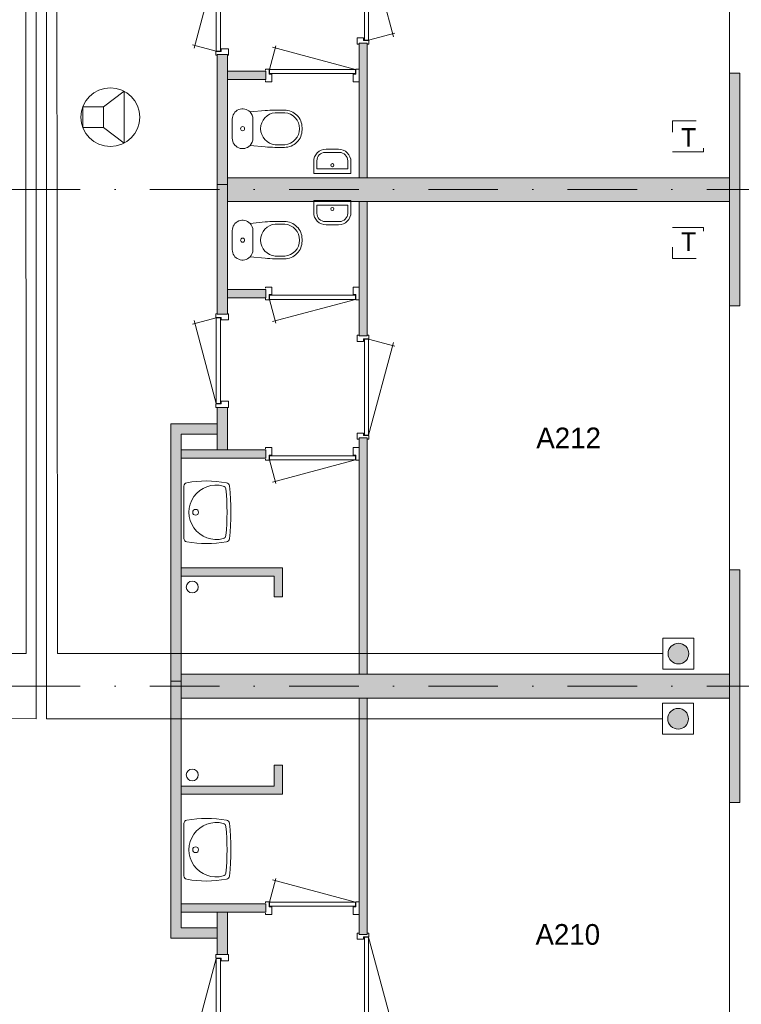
# Model space of a CAD drawing. Header units: millimetres. Extents: x 0 to 84100, y 0 to 59400.
# Tile 31 of 39: x 47725 to 54700, y 32001 to 41518. Entities that reach past the tile are written whole.
import ezdxf
from ezdxf.enums import TextEntityAlignment as Align
from ezdxf.xclip import XClip

# ---------------------------------------------------------------- set-up
doc = ezdxf.new("R2010")
doc.units = ezdxf.units.MM
doc.linetypes.add('DGN2', pattern=[672.8, 336.4, -336.4])
doc.linetypes.add('DGN4', pattern=[1345.6, 672.8, -336.4, 0, -336.4])
for name, color, linetype in [('16', 7, 'Continuous'), ('17', 7, 'Continuous'), ('25', 7, 'Continuous'), ('29', 7, 'Continuous'), ('30', 7, 'Continuous'), ('33', 7, 'Continuous'), ('40', 7, 'Continuous'), ('48', 7, 'Continuous'), ('56', 7, 'Continuous'), ('62', 7, 'Continuous'), ('TRAP', 7, 'Continuous')]:
    doc.layers.add(name, color=color, linetype=linetype)
doc.styles.add('dgn001', font='dgn001.shx')
doc.styles.add('dgn003', font='dgn003.shx')

# ---------------------------------------------------------------- blocks, each defined once
blk = doc.blocks.new('EAD026')
at = {"layer": '29'}
h = blk.add_hatch(color=3, dxfattribs=at)
edge = h.paths.add_edge_path()
edge.add_arc((0, 0), 100, 0, 360)
at = {"layer": '29', "color": 3, "linetype": 'Continuous', "lineweight": 0}
blk.add_circle((0, 0), 100, dxfattribs=at)
blk = doc.blocks.new('AnonymousCell52')
at = {"layer": '29', "color": 1, "linetype": 'Continuous', "lineweight": 0, "flags": 128}
blk.add_lwpolyline([(-184, -240), (116, -240), (116, 60), (-184, 60), (-184, -240)], dxfattribs=at)
at = {"color": 1, "linetype": 'Continuous', "lineweight": 0}
blk.add_blockref('EAD026', (-34, -90), dxfattribs=at)
blk = doc.blocks.new('EAD027')
at = {"layer": '29'}
h = blk.add_hatch(color=3, dxfattribs=at)
edge = h.paths.add_edge_path()
edge.add_arc((0, 0), 100, 0, 360)
at = {"layer": '29', "color": 3, "linetype": 'Continuous', "lineweight": 0}
blk.add_circle((0, 0), 100, dxfattribs=at)
blk = doc.blocks.new('AnonymousCell53')
at = {"layer": '29', "color": 1, "linetype": 'Continuous', "lineweight": 0, "flags": 128}
blk.add_lwpolyline([(-184, 240), (116, 240), (116, -60), (-184, -60), (-184, 240)], dxfattribs=at)
at = {"color": 1, "linetype": 'Continuous', "lineweight": 0}
blk.add_blockref('EAD027', (-34, 90), dxfattribs=at)
blk = doc.blocks.new('AnonymousCell54')
at = {"layer": 'TRAP', "color": 1, "linetype": 'DGN2', "lineweight": 0, "flags": 128}
blk.add_lwpolyline([(-150, -139), (150, -139), (150, 161), (-150, 161), (-150, -139)], dxfattribs=at)
at = {"layer": 'TRAP', "color": 1, "linetype": 'DGN2', "lineweight": 0, "style": 'dgn001'}
blk.add_text('T', height=180, dxfattribs=at).set_placement((-68, -90))
blk = doc.blocks.new('AnonymousCell55')
at = {"layer": 'TRAP', "color": 1, "linetype": 'DGN2', "lineweight": 0, "flags": 128}
blk.add_lwpolyline([(-150, 139), (150, 139), (150, -161), (-150, -161), (-150, 139)], dxfattribs=at)
at = {"layer": 'TRAP', "color": 1, "linetype": 'DGN2', "lineweight": 0, "style": 'dgn001'}
blk.add_text('T', height=180, dxfattribs=at).set_placement((-68.01, -90))
blk = doc.blocks.new('830R1090')
at = {"layer": '33', "color": 1, "linetype": 'Continuous', "lineweight": 0}
for p, q in [((38, 108), (99.32, 336.87)), ((868, 108), (66.28, 322.82))]:
    blk.add_line(p, q, dxfattribs=at)
at = {"layer": '33', "color": 92, "linetype": 'Continuous', "lineweight": 13, "true_color": 0x00e100, "flags": 128}
for points in [[(0, 100), (0, 111), (35, 111), (35, 61), (60, 61), (60, -11), (0, -11), (0, 0)], [(906, 100), (906, 111), (871, 111), (871, 61), (846, 61), (846, -11), (906, -11), (906, 0)]]:
    blk.add_lwpolyline(points, dxfattribs=at)
at = {"layer": '33', "color": 2, "linetype": 'Continuous', "lineweight": 13, "true_color": 0xf0f000, "flags": 128}
blk.add_lwpolyline([(868, 108), (38, 108), (38, 68), (868, 68), (868, 108)], dxfattribs=at)
blk = doc.blocks.new('930L0930')
at = {"layer": '33', "color": 1, "linetype": 'Continuous', "lineweight": 0}
for p, q in [((98, -38), (338.7, -936.31)), ((98, -968), (353.44, -899.56))]:
    blk.add_line(p, q, dxfattribs=at)
at = {"layer": '33', "color": 92, "linetype": 'Continuous', "lineweight": 13, "true_color": 0x00e100, "flags": 128}
for points in [[(90, 0), (101, 0), (101, -35), (51, -35), (51, -60), (-11, -60), (-11, 0), (0, 0)], [(90, -1006), (101, -1006), (101, -971), (51, -971), (51, -946), (-11, -946), (-11, -1006), (0, -1006)]]:
    blk.add_lwpolyline(points, dxfattribs=at)
at = {"layer": '33', "color": 2, "linetype": 'Continuous', "lineweight": 13, "true_color": 0xf0f000, "flags": 128}
blk.add_lwpolyline([(98, -968), (98, -38), (58, -38), (58, -968), (98, -968)], dxfattribs=at)
blk = doc.blocks.new('WT0130')
at = {"layer": '40', "color": 7, "linetype": 'Continuous', "lineweight": 0}
blk.add_line((20, 253.2), (20, -253.2), dxfattribs=at)
at = {"layer": '40', "color": 7, "linetype": 'Continuous', "lineweight": 0, "flags": 128}
for points in [[(20, 253.2, -0.363957), (47.3, 285.7)], [(47.3, 285.7, -0.090801), (432.1, 284.5)], [(400.8, -254, -1.30637), (400.8, 254)], [(400.8, 254, -0.309671), (425, 225.6)], [(425, 225.6, -0.052773), (425, -225.6)], [(432.1, 284.5, -0.328769), (459, 256)], [(459, 256, -0.059915), (459, -256)], [(47.3, -285.7, -0.363957), (20, -253.2)], [(432.1, -284.5, -0.090801), (47.3, -285.7)], [(425, -225.6, -0.309671), (400.8, -254)], [(459, -256, -0.328769), (432.1, -284.5)]]:
    blk.add_lwpolyline(points, format="xyb", dxfattribs=at)
at = {"layer": '40', "color": 7, "linetype": 'Continuous', "lineweight": 0}
blk.add_circle((133.3, 0), 28.1, dxfattribs=at)
blk = doc.blocks.new('830R1092')
at = {"layer": '33', "color": 1, "linetype": 'Continuous', "lineweight": 0}
for p, q in [((-108, 868), (-322.82, 66.28)), ((-108, 38), (-336.87, 99.32))]:
    blk.add_line(p, q, dxfattribs=at)
at = {"layer": '33', "color": 92, "linetype": 'Continuous', "lineweight": 13, "true_color": 0x00e100, "flags": 128}
for points in [[(-100, 906), (-111, 906), (-111, 871), (-61, 871), (-61, 846), (11, 846), (11, 906), (0, 906)], [(-100, 0), (-111, 0), (-111, 35), (-61, 35), (-61, 60), (11, 60), (11, 0), (0, 0)]]:
    blk.add_lwpolyline(points, dxfattribs=at)
at = {"layer": '33', "color": 2, "linetype": 'Continuous', "lineweight": 13, "true_color": 0xf0f000, "flags": 128}
blk.add_lwpolyline([(-108, 868), (-108, 38), (-68, 38), (-68, 868), (-108, 868)], dxfattribs=at)
blk = doc.blocks.new('830R1093')
at = {"layer": '33', "color": 1, "linetype": 'Continuous', "lineweight": 0}
for p, q in [((38, -108), (99.32, -336.87)), ((868, -108), (66.28, -322.82))]:
    blk.add_line(p, q, dxfattribs=at)
at = {"layer": '33', "color": 92, "linetype": 'Continuous', "lineweight": 13, "true_color": 0x00e100, "flags": 128}
for points in [[(0, -100), (0, -111), (35, -111), (35, -61), (60, -61), (60, 11), (0, 11), (0, 0)], [(906, -100), (906, -111), (871, -111), (871, -61), (846, -61), (846, 11), (906, 11), (906, 0)]]:
    blk.add_lwpolyline(points, dxfattribs=at)
at = {"layer": '33', "color": 2, "linetype": 'Continuous', "lineweight": 13, "true_color": 0xf0f000, "flags": 128}
blk.add_lwpolyline([(868, -108), (38, -108), (38, -68), (868, -68), (868, -108)], dxfattribs=at)
blk = doc.blocks.new('930L0931')
at = {"layer": '33', "color": 1, "linetype": 'Continuous', "lineweight": 0}
for p, q in [((98, 968), (353.44, 899.56)), ((98, 38), (338.7, 936.31))]:
    blk.add_line(p, q, dxfattribs=at)
at = {"layer": '33', "color": 92, "linetype": 'Continuous', "lineweight": 13, "true_color": 0x00e100, "flags": 128}
for points in [[(90, 1006), (101, 1006), (101, 971), (51, 971), (51, 946), (-11, 946), (-11, 1006), (0, 1006)], [(90, 0), (101, 0), (101, 35), (51, 35), (51, 60), (-11, 60), (-11, 0), (0, 0)]]:
    blk.add_lwpolyline(points, dxfattribs=at)
at = {"layer": '33', "color": 2, "linetype": 'Continuous', "lineweight": 13, "true_color": 0xf0f000, "flags": 128}
blk.add_lwpolyline([(98, 968), (98, 38), (58, 38), (58, 968), (98, 968)], dxfattribs=at)
blk = doc.blocks.new('830R1094')
at = {"layer": '33', "color": 1, "linetype": 'Continuous', "lineweight": 0}
for p, q in [((38, -108), (99.32, -336.87)), ((868, -108), (66.28, -322.82))]:
    blk.add_line(p, q, dxfattribs=at)
at = {"layer": '33', "color": 92, "linetype": 'Continuous', "lineweight": 13, "true_color": 0x00e100, "flags": 128}
for points in [[(0, -100), (0, -111), (35, -111), (35, -61), (60, -61), (60, 11), (0, 11), (0, 0)], [(906, -100), (906, -111), (871, -111), (871, -61), (846, -61), (846, 11), (906, 11), (906, 0)]]:
    blk.add_lwpolyline(points, dxfattribs=at)
at = {"layer": '33', "color": 2, "linetype": 'Continuous', "lineweight": 13, "true_color": 0xf0f000, "flags": 128}
blk.add_lwpolyline([(868, -108), (38, -108), (38, -68), (868, -68), (868, -108)], dxfattribs=at)
blk = doc.blocks.new('CLOS0231')
at = {"layer": '40', "color": 7, "linetype": 'Continuous', "lineweight": 0}
for p, q in [((527.8, 155), (435.8, 155)), ((220, -92.5), (220, 92.5)), ((670, -1.1), (670, 0.8)), ((527.8, -155), (435.5, -155))]:
    blk.add_line(p, q, dxfattribs=at)
at = {"layer": '40', "color": 7, "linetype": 'Continuous', "lineweight": 0, "flags": 128}
for points in [[(338.3, -175.7), (191.9, -162), (191.9, -162, -0.674333), (20, -92.5), (20, -92.5), (20, 92.5), (20, 92.5, -0.674333), (191.9, 162), (191.9, 162), (338.3, 175.7), (338.3, 175.7, -0.023285), (431.3, 180), (431.3, 180), (525, 180), (525, 180, -0.414214), (695, 10), (695, 10), (695, -10), (695, -10, -0.414214), (525, -180), (525, -180), (431.3, -180), (431.3, -180, -0.023285), (338.3, -175.7)], [(436.6, -155, -0.917514), (436.6, 155)], [(527.8, 155, -0.917521), (527.8, -155)]]:
    blk.add_lwpolyline(points, format="xyb", dxfattribs=at)
at = {"layer": '40', "color": 7, "linetype": 'Continuous', "lineweight": 0}
blk.add_circle((120, 0), 20, dxfattribs=at)
for centre, start, end in [((120, 92.5), 0, 44.02728), ((120, -92.5), 315.97272, 0)]:
    blk.add_arc(centre, 100, start, end, dxfattribs=at)
blk = doc.blocks.new('WT0131')
at = {"layer": '40', "color": 7, "linetype": 'Continuous', "lineweight": 0}
blk.add_line((20, -253.2), (20, 253.2), dxfattribs=at)
blk.add_circle((133.3, 0), 28.1, dxfattribs=at)
for centre, radius, start, end in [((53, 253.2), 33, 100.00267, 180), ((236.5, -765.8), 1068.4, 79.44861, 100.20169), ((332.1, 0), 263.1, 74.86666, 285.13334), ((392.2, 222.2), 33, 6.04176, 74.86666), ((-1706.8, 0), 2143.7, 353.95824, 6.04176), ((426.2, 252), 33, 6.85751, 79.65449), ((-1669.4, 0), 2143.7, 353.14249, 6.85751), ((53, -253.2), 33, 180, 259.99733), ((236.5, 765.8), 1068.4, 259.79831, 280.55139), ((392.2, -222.2), 33, 285.13334, 353.95824), ((426.2, -252), 33, 280.34551, 353.14249)]:
    blk.add_arc(centre, radius, start, end, dxfattribs=at)
blk = doc.blocks.new('830R1095')
at = {"layer": '33', "color": 1, "linetype": 'Continuous', "lineweight": 0}
for p, q in [((-108, -38), (-336.87, -99.32)), ((-108, -868), (-322.82, -66.28))]:
    blk.add_line(p, q, dxfattribs=at)
at = {"layer": '33', "color": 92, "linetype": 'Continuous', "lineweight": 13, "true_color": 0x00e100, "flags": 128}
for points in [[(-100, 0), (-111, 0), (-111, -35), (-61, -35), (-61, -60), (11, -60), (11, 0), (0, 0)], [(-100, -906), (-111, -906), (-111, -871), (-61, -871), (-61, -846), (11, -846), (11, -906), (0, -906)]]:
    blk.add_lwpolyline(points, dxfattribs=at)
at = {"layer": '33', "color": 2, "linetype": 'Continuous', "lineweight": 13, "true_color": 0xf0f000, "flags": 128}
blk.add_lwpolyline([(-108, -868), (-108, -38), (-68, -38), (-68, -868), (-108, -868)], dxfattribs=at)
blk = doc.blocks.new('930L0932')
at = {"layer": '33', "color": 1, "linetype": 'Continuous', "lineweight": 0}
for p, q in [((98, -38), (338.7, -936.31)), ((98, -968), (353.44, -899.56))]:
    blk.add_line(p, q, dxfattribs=at)
at = {"layer": '33', "color": 92, "linetype": 'Continuous', "lineweight": 13, "true_color": 0x00e100, "flags": 128}
for points in [[(90, 0), (101, 0), (101, -35), (51, -35), (51, -60), (-11, -60), (-11, 0), (0, 0)], [(90, -1006), (101, -1006), (101, -971), (51, -971), (51, -946), (-11, -946), (-11, -1006), (0, -1006)]]:
    blk.add_lwpolyline(points, dxfattribs=at)
at = {"layer": '33', "color": 2, "linetype": 'Continuous', "lineweight": 13, "true_color": 0xf0f000, "flags": 128}
blk.add_lwpolyline([(98, -968), (98, -38), (58, -38), (58, -968), (98, -968)], dxfattribs=at)
blk = doc.blocks.new('CLOS0232')
at = {"layer": '40', "color": 7, "linetype": 'Continuous', "lineweight": 0}
for p, q in [((527.8, 155), (435.5, 155)), ((220, 92.5), (220, -92.5)), ((670, 1.1), (670, -0.8)), ((527.8, -155), (435.8, -155))]:
    blk.add_line(p, q, dxfattribs=at)
at = {"layer": '40', "color": 7, "linetype": 'Continuous', "lineweight": 0, "flags": 128}
for points in [[(338.3, 175.7), (191.9, 162), (191.9, 162, 0.674333), (20, 92.5), (20, 92.5), (20, -92.5), (20, -92.5, 0.674333), (191.9, -162), (191.9, -162), (338.3, -175.7), (338.3, -175.7, 0.023285), (431.3, -180), (431.3, -180), (525, -180), (525, -180, 0.414214), (695, -10), (695, -10), (695, 10), (695, 10, 0.414214), (525, 180), (525, 180), (431.3, 180), (431.3, 180, 0.023285), (338.3, 175.7)], [(191.9, 162, -0.194504), (220, 92.5)], [(220, -92.5, -0.194504), (191.9, -162)]]:
    blk.add_lwpolyline(points, format="xyb", dxfattribs=at)
at = {"layer": '40', "color": 7, "linetype": 'Continuous', "lineweight": 0}
blk.add_circle((120, 0), 20, dxfattribs=at)
for centre, start, end in [((450, 0), 94.92635, 265.07365), ((514.4, 0), 274.9259, 85.0741)]:
    blk.add_arc(centre, 155.6, start, end, dxfattribs=at)
blk = doc.blocks.new('830R1097')
at = {"layer": '33', "color": 1, "linetype": 'Continuous', "lineweight": 0}
for p, q in [((38, 108), (99.32, 336.87)), ((868, 108), (66.28, 322.82))]:
    blk.add_line(p, q, dxfattribs=at)
at = {"layer": '33', "color": 92, "linetype": 'Continuous', "lineweight": 13, "true_color": 0x00e100, "flags": 128}
for points in [[(0, 100), (0, 111), (35, 111), (35, 61), (60, 61), (60, -11), (0, -11), (0, 0)], [(906, 100), (906, 111), (871, 111), (871, 61), (846, 61), (846, -11), (906, -11), (906, 0)]]:
    blk.add_lwpolyline(points, dxfattribs=at)
at = {"layer": '33', "color": 2, "linetype": 'Continuous', "lineweight": 13, "true_color": 0xf0f000, "flags": 128}
blk.add_lwpolyline([(868, 108), (38, 108), (38, 68), (868, 68), (868, 108)], dxfattribs=at)
blk = doc.blocks.new('FT0131')
at = {"layer": '40', "color": 7, "linetype": 'Continuous', "lineweight": 0}
for p, q in [((-180, 135.1), (-180, 20)), ((148.9, 64.6), (148.9, 144)), ((-180, 20), (180, 20)), ((-148.9, 64.6), (148.9, 64.6))]:
    blk.add_line(p, q, dxfattribs=at)
at = {"layer": '40', "color": 7, "linetype": 'Continuous', "lineweight": 0, "flags": 128}
for points in [[(68.9, 224), (-68.9, 224)], [(60, 255.1), (-60, 255.1)], [(-148.9, 144), (-148.9, 64.6)], [(180, 20), (180, 135.1)]]:
    blk.add_lwpolyline(points, dxfattribs=at)
for points in [[(60, 255.1, -0.414214), (180, 135.1)], [(68.9, 224, -0.414214), (148.9, 144)]]:
    blk.add_lwpolyline(points, format="xyb", dxfattribs=at)
at = {"layer": '40', "color": 7, "linetype": 'Continuous', "lineweight": 0}
blk.add_circle((0.9, 101.1), 15.1, dxfattribs=at)
for centre, radius in [((-60, 135.1), 120), ((-68.9, 144), 80)]:
    blk.add_arc(centre, radius, 90, 180, dxfattribs=at)
blk = doc.blocks.new('FT0132')
at = {"layer": '40', "color": 7, "linetype": 'Continuous', "lineweight": 0}
for p, q in [((-180, -135.1), (-180, -20)), ((-180, -20), (180, -20)), ((-148.9, -64.6), (148.9, -64.6)), ((148.9, -64.6), (148.9, -144))]:
    blk.add_line(p, q, dxfattribs=at)
at = {"layer": '40', "color": 7, "linetype": 'Continuous', "lineweight": 0, "flags": 128}
for points in [[(-148.9, -144), (-148.9, -64.6)], [(180, -20), (180, -135.1)], [(68.9, -224), (-68.9, -224)], [(60, -255.1), (-60, -255.1)]]:
    blk.add_lwpolyline(points, dxfattribs=at)
for points in [[(-60, -255.1, -0.414214), (-180, -135.1)], [(-68.9, -224, -0.414214), (-148.9, -144)]]:
    blk.add_lwpolyline(points, format="xyb", dxfattribs=at)
at = {"layer": '40', "color": 7, "linetype": 'Continuous', "lineweight": 0}
blk.add_circle((0.9, -101.1), 15.1, dxfattribs=at)
for centre, radius in [((60, -135.1), 120), ((68.9, -144), 80)]:
    blk.add_arc(centre, radius, 270, 0, dxfattribs=at)
blk = doc.blocks.new('830R1098')
at = {"layer": '33', "color": 1, "linetype": 'Continuous', "lineweight": 0}
for p, q in [((-108, 868), (-322.82, 66.28)), ((-108, 38), (-336.87, 99.32))]:
    blk.add_line(p, q, dxfattribs=at)
at = {"layer": '33', "color": 92, "linetype": 'Continuous', "lineweight": 13, "true_color": 0x00e100, "flags": 128}
for points in [[(-100, 906), (-111, 906), (-111, 871), (-61, 871), (-61, 846), (11, 846), (11, 906), (0, 906)], [(-100, 0), (-111, 0), (-111, 35), (-61, 35), (-61, 60), (11, 60), (11, 0), (0, 0)]]:
    blk.add_lwpolyline(points, dxfattribs=at)
at = {"layer": '33', "color": 2, "linetype": 'Continuous', "lineweight": 13, "true_color": 0xf0f000, "flags": 128}
blk.add_lwpolyline([(-108, 868), (-108, 38), (-68, 38), (-68, 868), (-108, 868)], dxfattribs=at)
blk = doc.blocks.new('50E03_329_B02 - Default')
at = {"layer": '62'}
for color, points in [(9, [(46184.76, 33307.77), (46184.76, 32007.77), (46264.76, 32007.77), (46264.76, 33307.77)]), (7, [(44914.76, 33197.77), (44914.76, 31942.77), (44814.76, 31942.77), (44814.76, 33197.77)]), (9, [(45284.76, 33037.77), (45284.76, 32957.77), (44914.76, 32957.77), (44914.76, 33037.77)]), (9, [(49764.76, 30767.77), (49764.76, 33017.77), (49864.76, 33017.77), (49864.76, 30767.77)]), (9, [(44914.76, 32007.77), (49764.76, 32007.77), (49764.76, 31777.77), (44914.76, 31777.77)]), (7, [(44914.76, 30687.77), (44914.76, 31942.77), (44814.76, 31942.77), (44814.76, 30687.77)]), (9, [(46184.76, 30477.77), (46184.76, 31777.77), (46264.76, 31777.77), (46264.76, 30477.77)]), (9, [(45284.76, 30847.77), (45284.76, 30927.77), (44914.76, 30927.77), (44914.76, 30847.77)]), (7, [(44914.76, 29377.77), (44914.76, 29787.77), (44814.76, 29787.77), (44814.76, 29377.77)]), (7, [(44364.76, 27142.77), (44464.76, 27142.77), (44464.76, 29527.77), (44814.76, 29527.77), (44814.76, 29627.77), (44364.76, 29627.77)]), (9, [(46184.76, 27207.77), (46184.76, 29492.77), (46264.76, 29492.77), (46264.76, 27207.77)]), (9, [(45284.76, 29297.77), (45284.76, 29377.77), (44464.76, 29377.77), (44464.76, 29297.77)]), (9, [(45364.76, 27957.77), (45444.76, 27957.77), (45444.76, 28237.77), (44464.76, 28237.77), (44464.76, 28157.77), (45364.76, 28157.77)]), (9, [(49764.76, 25967.77), (49764.76, 28217.77), (49864.76, 28217.77), (49864.76, 25967.77)]), (7, [(44364.76, 27142.77), (44464.76, 27142.77), (44464.76, 24757.77), (44814.76, 24757.77), (44814.76, 24657.77), (44364.76, 24657.77)]), (9, [(44464.76, 27207.77), (49764.76, 27207.77), (49764.76, 26977.77), (44464.76, 26977.77)]), (9, [(46184.76, 26977.77), (46184.76, 24692.77), (46264.76, 24692.77), (46264.76, 26977.77)]), (9, [(45364.76, 26327.77), (45444.76, 26327.77), (45444.76, 26047.77), (44464.76, 26047.77), (44464.76, 26127.77), (45364.76, 26127.77)]), (9, [(45284.76, 24987.77), (45284.76, 24907.77), (44464.76, 24907.77), (44464.76, 24987.77)]), (7, [(44914.76, 24907.77), (44914.76, 24497.77), (44814.76, 24497.77), (44814.76, 24907.77)])]:
    blk.add_hatch(color=color, dxfattribs=at).paths.add_polyline_path(points)
at = {"layer": '16', "color": 92, "linetype": 'Continuous', "lineweight": 0, "true_color": 0x00e100, "flags": 128}
for points in [[(46184.76, 32007.77), (46184.76, 33307.77), (46264.76, 33307.77), (46264.76, 32007.77), (46184.76, 32007.77)], [(44814.76, 33197.77), (44814.76, 31942.77), (44914.76, 31942.77), (44914.76, 33197.77), (44814.76, 33197.77)], [(44914.76, 33037.77), (44914.76, 32957.77), (45284.76, 32957.77), (45284.76, 33037.77), (44914.76, 33037.77)], [(49764.76, 30767.77), (49764.76, 33017.77), (49864.76, 33017.77), (49864.76, 30767.77), (49764.76, 30767.77)], [(44814.76, 30687.77), (44814.76, 31942.77), (44914.76, 31942.77), (44914.76, 30687.77), (44814.76, 30687.77)], [(46184.76, 31777.77), (46184.76, 30477.77), (46264.76, 30477.77), (46264.76, 31777.77), (46184.76, 31777.77)], [(44914.76, 30847.77), (44914.76, 30927.77), (45284.76, 30927.77), (45284.76, 30847.77), (44914.76, 30847.77)], [(44814.76, 29377.77), (44814.76, 29787.77), (44914.76, 29787.77), (44914.76, 29377.77), (44814.76, 29377.77)], [(44364.76, 27142.77), (44364.76, 29627.77), (44814.76, 29627.77), (44814.76, 29527.77), (44464.76, 29527.77), (44464.76, 27142.77), (44364.76, 27142.77)], [(46184.76, 29492.77), (46184.76, 27207.77), (46264.76, 27207.77), (46264.76, 29492.77), (46184.76, 29492.77)], [(44464.76, 29297.77), (44464.76, 29377.77), (45284.76, 29377.77), (45284.76, 29297.77), (44464.76, 29297.77)], [(44464.76, 28157.77), (45364.76, 28157.77), (45364.76, 27957.77), (45444.76, 27957.77), (45444.76, 28237.77), (44464.76, 28237.77), (44464.76, 28157.77)], [(49764.76, 25967.77), (49764.76, 28217.77), (49864.76, 28217.77), (49864.76, 25967.77), (49764.76, 25967.77)], [(44364.76, 27142.77), (44364.76, 24657.77), (44814.76, 24657.77), (44814.76, 24757.77), (44464.76, 24757.77), (44464.76, 27142.77), (44364.76, 27142.77)], [(46184.76, 24692.77), (46184.76, 26977.77), (46264.76, 26977.77), (46264.76, 24692.77), (46184.76, 24692.77)], [(44464.76, 26127.77), (45364.76, 26127.77), (45364.76, 26327.77), (45444.76, 26327.77), (45444.76, 26047.77), (44464.76, 26047.77), (44464.76, 26127.77)], [(44464.76, 24987.77), (44464.76, 24907.77), (45284.76, 24907.77), (45284.76, 24987.77), (44464.76, 24987.77)], [(44814.76, 24907.77), (44814.76, 24497.77), (44914.76, 24497.77), (44914.76, 24907.77), (44814.76, 24907.77)]]:
    blk.add_lwpolyline(points, dxfattribs=at)
at = {"layer": '17', "color": 92, "linetype": 'Continuous', "lineweight": 0, "true_color": 0x00e100, "flags": 128}
for points in [[(44914.76, 31777.77), (44914.76, 32007.77), (49764.76, 32007.77), (49764.76, 31777.77), (44914.76, 31777.77)], [(44464.76, 26977.77), (44464.76, 27207.77), (49764.76, 27207.77), (49764.76, 26977.77), (44464.76, 26977.77)]]:
    blk.add_lwpolyline(points, dxfattribs=at)
at = {"layer": '30', "color": 3, "linetype": 'Continuous', "lineweight": 0}
for p, q in [((49764.76, 33017.77), (49764.76, 35567.77)), ((49764.76, 30767.77), (49764.76, 28217.77)), ((49764.76, 23417.77), (49764.76, 25967.77))]:
    blk.add_line(p, q, dxfattribs=at)
at = {"layer": '40', "color": 3, "linetype": 'Continuous', "lineweight": 0}
for centre in [(44573.36, 28051.01), (44573.36, 26234.53)]:
    blk.add_circle(centre, 57.46, dxfattribs=at)
at = {"layer": '56', "color": 3, "linetype": 'DGN4', "lineweight": 0}
for p, q in [((51564.76, 31892.77), (-3435.24, 31892.77)), ((51564.76, 27092.77), (-3435.24, 27092.77))]:
    blk.add_line(p, q, dxfattribs=at)
at = {"layer": '62', "color": 9, "linetype": 'Continuous', "lineweight": 0, "flags": 128}
for points in [[(46184.76, 33307.77), (46184.76, 32007.77), (46264.76, 32007.77), (46264.76, 33307.77), (46184.76, 33307.77)], [(45284.76, 33037.77), (45284.76, 32957.77), (44914.76, 32957.77), (44914.76, 33037.77), (45284.76, 33037.77)], [(49764.76, 30767.77), (49764.76, 33017.77), (49864.76, 33017.77), (49864.76, 30767.77), (49764.76, 30767.77)], [(44914.76, 32007.77), (49764.76, 32007.77), (49764.76, 31777.77), (44914.76, 31777.77), (44914.76, 32007.77)], [(46184.76, 30477.77), (46184.76, 31777.77), (46264.76, 31777.77), (46264.76, 30477.77), (46184.76, 30477.77)], [(45284.76, 30847.77), (45284.76, 30927.77), (44914.76, 30927.77), (44914.76, 30847.77), (45284.76, 30847.77)], [(46184.76, 27207.77), (46184.76, 29492.77), (46264.76, 29492.77), (46264.76, 27207.77), (46184.76, 27207.77)], [(45284.76, 29297.77), (45284.76, 29377.77), (44464.76, 29377.77), (44464.76, 29297.77), (45284.76, 29297.77)], [(45364.76, 27957.77), (45444.76, 27957.77), (45444.76, 28237.77), (44464.76, 28237.77), (44464.76, 28157.77), (45364.76, 28157.77), (45364.76, 27957.77)], [(49764.76, 25967.77), (49764.76, 28217.77), (49864.76, 28217.77), (49864.76, 25967.77), (49764.76, 25967.77)], [(44464.76, 27207.77), (49764.76, 27207.77), (49764.76, 26977.77), (44464.76, 26977.77), (44464.76, 27207.77)], [(46184.76, 26977.77), (46184.76, 24692.77), (46264.76, 24692.77), (46264.76, 26977.77), (46184.76, 26977.77)], [(45364.76, 26327.77), (45444.76, 26327.77), (45444.76, 26047.77), (44464.76, 26047.77), (44464.76, 26127.77), (45364.76, 26127.77), (45364.76, 26327.77)], [(45284.76, 24987.77), (45284.76, 24907.77), (44464.76, 24907.77), (44464.76, 24987.77), (45284.76, 24987.77)]]:
    blk.add_lwpolyline(points, dxfattribs=at)
at = {"layer": '62', "color": 7, "linetype": 'Continuous', "lineweight": 0, "flags": 128}
for points in [[(44914.76, 33197.77), (44914.76, 31942.77), (44814.76, 31942.77), (44814.76, 33197.77), (44914.76, 33197.77)], [(44914.76, 30687.77), (44914.76, 31942.77), (44814.76, 31942.77), (44814.76, 30687.77), (44914.76, 30687.77)], [(44914.76, 29377.77), (44914.76, 29787.77), (44814.76, 29787.77), (44814.76, 29377.77), (44914.76, 29377.77)], [(44364.76, 27142.77), (44464.76, 27142.77), (44464.76, 29527.77), (44814.76, 29527.77), (44814.76, 29627.77), (44364.76, 29627.77), (44364.76, 27142.77)], [(44364.76, 27142.77), (44464.76, 27142.77), (44464.76, 24757.77), (44814.76, 24757.77), (44814.76, 24657.77), (44364.76, 24657.77), (44364.76, 27142.77)], [(44914.76, 24907.77), (44914.76, 24497.77), (44814.76, 24497.77), (44814.76, 24907.77), (44914.76, 24907.77)]]:
    blk.add_lwpolyline(points, dxfattribs=at)
at = {"color": 7, "linetype": 'Continuous', "lineweight": 0}
for name, p in [('930L0932', (46178.79, 34306)), ('830R1098', (44912.86, 33193.06)), ('830R1097', (45281.67, 32946.17)), ('CLOS0232', (44939.66, 32481.28)), ('FT0131', (45926.8, 32028.2)), ('FT0132', (45926.8, 31807.34)), ('CLOS0231', (44939.66, 31404.26)), ('830R1094', (45281.67, 30939.37)), ('830R1095', (44912.86, 30692.48)), ('930L0931', (46178.79, 29479.54)), ('830R1093', (45281.68, 29387.95)), ('WT0131', (44472.62, 28773.63)), ('WT0130', (44472.62, 25511.91)), ('830R1090', (45281.68, 24897.59)), ('930L0930', (46178.79, 24706)), ('830R1092', (44912.86, 23593.06))]:
    blk.add_blockref(name, p, dxfattribs=at)
at = {"layer": '48', "color": 7, "linetype": 'Continuous', "lineweight": 0, "style": 'dgn003'}
for s, p in [('A212', (48210.63, 29492.45)), ('A210', (48202.69, 24693.11))]:
    blk.add_text(s, height=200, dxfattribs=at).set_placement(p, align=Align.MIDDLE_CENTER)
blk = doc.blocks.new('EU53')
at = {"layer": '25', "color": 3, "linetype": 'Continuous', "lineweight": 0}
for p, q in [((200, 100), (400, 250)), ((400, 250), (400, -250)), ((200, -100), (400, -250))]:
    blk.add_line(p, q, dxfattribs=at)
at = {"layer": '25', "color": 3, "linetype": 'Continuous', "lineweight": 0, "flags": 128}
blk.add_lwpolyline([(0, -100), (200, -100), (200, 100), (0, 100), (0, -100)], dxfattribs=at)
at = {"layer": '25', "color": 3, "linetype": 'Continuous', "lineweight": 0}
blk.add_circle((265.5, -0.2), 283.8, dxfattribs=at)

msp = doc.modelspace()

# ---------------------------------------------------------------- linework, layer by layer
at = {"layer": '29', "color": 1, "linetype": 'Continuous', "lineweight": 0, "flags": 128}
for points in [[(42835.95, 35392.92), (47789.16, 35390.8), (47784.79, 42640.8), (48834.79, 42640.8)], [(42832.74, 34762.92), (47885.95, 34760.8), (47884.79, 42540.8), (48834.79, 42540.8)], [(53939.14, 34760.8), (47985.95, 34760.8), (47984.79, 42440.8), (48834.79, 42440.8)], [(53942.35, 35390.8), (48089.16, 35390.8), (48084.79, 42340.8), (48834.79, 42340.8)]]:
    msp.add_lwpolyline(points, dxfattribs=at)

# ---------------------------------------------------------------- block references
ref = msp.add_blockref('50E03_329_B02 - Default', (4820.03, 7983.03))
XClip(ref).set_block_clipping_path([(-3447.2, 1205.47), (51798.68, 50007.99)])
at = {"color": 1, "linetype": 'Continuous', "lineweight": 0}
for name, p in [('EU53', (48335.89, 40576.05)), ('AnonymousCell54', (54184.79, 40379.8)), ('AnonymousCell55', (54184.79, 39371.8)), ('AnonymousCell53', (54126.35, 35300.8)), ('AnonymousCell52', (54123.14, 34850.8))]:
    msp.add_blockref(name, p, dxfattribs=at)

doc.saveas('drawing.dxf')
